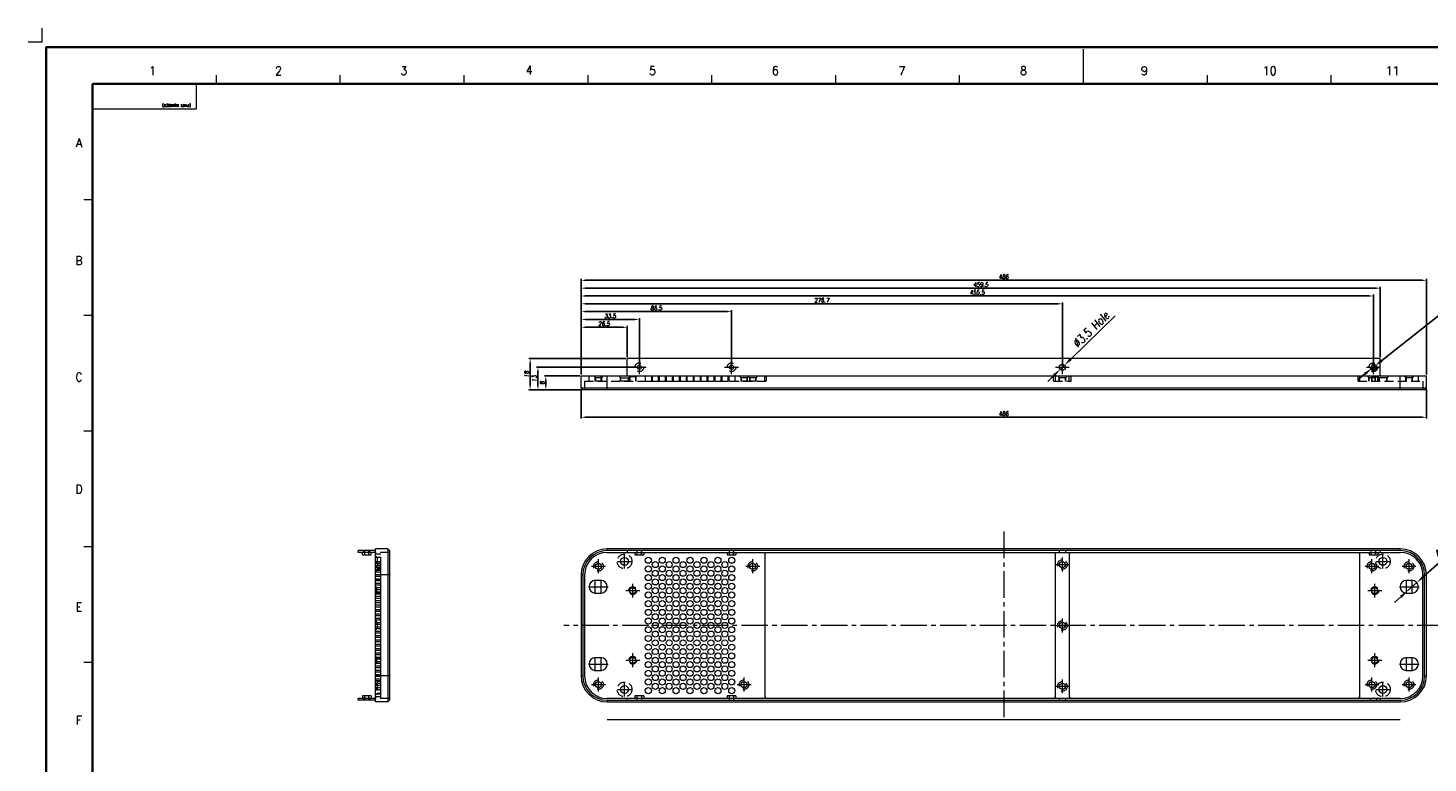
# Model space of a CAD drawing. Header units: millimetres. Extents: x 4497 to 13960, y 12291 to 16372.
# Tile 128 of 217: x 4509 to 5314, y 15950 to 16372. Entities that reach past the tile are written whole.
import ezdxf
from ezdxf.enums import TextEntityAlignment as Align

# ---------------------------------------------------------------- set-up
doc = ezdxf.new("R2010")
doc.units = ezdxf.units.MM
doc.header["$LTSCALE"] = 0.8
doc.header["$PDMODE"] = 3
doc.header["$PDSIZE"] = 0.3125
for name, pattern in [('CENTER', [50.8, 31.75, -6.35, 6.35, -6.35]), ('CENTER2', [28.575, 19.05, -3.175, 3.175, -3.175]), ('HIDDEN', [9.525, 6.35, -3.175])]:
    doc.linetypes.add(name, pattern=pattern)
doc.layers.get('0').update_dxf_attribs({"linetype": 'CONTINUOUS', "lineweight": 0})
doc.layers.get('Defpoints').update_dxf_attribs({"linetype": 'CONTINUOUS', "lineweight": 0})
for name, color, linetype, lineweight in [('1', 2, 'CENTER', 0), ('2', 3, 'CONTINUOUS', 0), ('3', 5, 'HIDDEN', 0), ('4', 1, 'CENTER2', 9)]:
    doc.layers.add(name, color=color, linetype=linetype, lineweight=lineweight)
doc.styles.get("Standard").update_dxf_attribs({"font": 'romans.shx', "width": 0.8, "oblique": 5, "bigfont": 'whgtxt.shx'})
doc.dimstyles.get("Standard").update_dxf_attribs({"dimtxt": 2.5, "dimasz": 2.5, "dimexe": 0.8, "dimexo": 0.8, "dimgap": 0.8, "dimtad": 1, "dimdsep": 46, "dimtxsty": 'Standard', "dimcen": 0, "dimclrd": 3, "dimclre": 3, "dimclrt": 3, "dimazin": 0, "dimtp": 0.001, "dimtm": 0.001, "dimtfac": 1, "dimtmove": 0, "dimatfit": 3, "dimfxl": 0, "dimtolj": 1, "dimarcsym": 0})

# ---------------------------------------------------------------- blocks, each defined once
blk = doc.blocks.new('*D1101')
at = {"layer": '2', "color": 3, "lineweight": -2}
for p, q in [((5372.93, 16248.71), (5287.7, 16181.21)), ((5277.98, 16173.51), (5274.06, 16170.4)), ((5281.9, 16176.61), (5283.78, 16178.1))]:
    blk.add_line(p, q, dxfattribs=at)
at = {"layer": '2', "color": 3}
for points in [[(5287.18, 16181.86), (5288.22, 16180.55), (5283.78, 16178.1)], [(5277.46, 16174.16), (5278.5, 16172.86), (5281.9, 16176.61)]]:
    blk.add_solid(points, dxfattribs=at)
at = {"layer": 'Defpoints', "color": 0}
for p in [(5281.9, 16176.61), (5283.78, 16178.1)]:
    blk.add_point(p, dxfattribs=at)
at = {"layer": '2', "color": 3, "insert": (5344.83, 16231.68), "char_height": 5, "attachment_point": 5, "rotation": 38.3774}
blk.add_mtext('\\A1;3-M3 Standoff H:2.5', dxfattribs=at)
blk = doc.blocks.new('*D1102')
at = {"layer": '2', "color": 3, "lineweight": -2}
for p, q in [((5134.32, 16206.92), (5108.87, 16182.07)), ((5102.79, 16176.14), (5105.29, 16178.58)), ((5099.21, 16172.64), (5095.63, 16169.15))]:
    blk.add_line(p, q, dxfattribs=at)
at = {"layer": '2', "color": 3}
for points in [[(5108.29, 16182.67), (5109.45, 16181.48), (5105.29, 16178.58)], [(5098.63, 16173.24), (5099.79, 16172.05), (5102.79, 16176.14)]]:
    blk.add_solid(points, dxfattribs=at)
at = {"layer": 'Defpoints', "color": 0}
for p in [(5105.29, 16178.58), (5102.79, 16176.14)]:
    blk.add_point(p, dxfattribs=at)
at = {"layer": '2', "color": 3, "insert": (5120.52, 16199.18), "char_height": 5, "attachment_point": 5, "rotation": 44.31669}
blk.add_mtext('\\A1;∅3.5 Hole', dxfattribs=at)
blk = doc.blocks.new('*D1105')
at = {"layer": '2', "color": 3, "lineweight": -2}
for p, q in [((5337.9, 16080.32), (5311.56, 16056.87)), ((5302.45, 16048.76), (5307.83, 16053.55)), ((5298.72, 16045.44), (5294.98, 16042.11))]:
    blk.add_line(p, q, dxfattribs=at)
at = {"layer": '2', "color": 3}
for points in [[(5311.01, 16057.5), (5312.12, 16056.25), (5307.83, 16053.55)], [(5298.16, 16046.06), (5299.27, 16044.81), (5302.45, 16048.76)]]:
    blk.add_solid(points, dxfattribs=at)
at = {"layer": 'Defpoints', "color": 0}
for p in [(5307.83, 16053.55), (5302.45, 16048.76)]:
    blk.add_point(p, dxfattribs=at)
at = {"layer": '2', "color": 3, "insert": (5326.22, 16075.41), "char_height": 5, "attachment_point": 5, "rotation": 41.67238}
blk.add_mtext('\\A1;4-∅7.2', dxfattribs=at)
blk = doc.blocks.new('*D1128')
at = {"layer": '2', "color": 3, "lineweight": -2}
for p, q in [((4827.34, 16164.56), (4827.34, 16147.81)), ((5313.34, 16164.56), (5313.34, 16147.81)), ((5310.84, 16148.61), (4829.84, 16148.61))]:
    blk.add_line(p, q, dxfattribs=at)
at = {"layer": '2', "color": 3}
for points in [[(4829.84, 16149.03), (4829.84, 16148.2), (4827.34, 16148.61)], [(5310.84, 16149.03), (5310.84, 16148.2), (5313.34, 16148.61)]]:
    blk.add_solid(points, dxfattribs=at)
at = {"layer": 'Defpoints', "color": 0}
for p in [(4827.34, 16165.36), (5313.34, 16165.36), (4827.34, 16148.61)]:
    blk.add_point(p, dxfattribs=at)
at = {"layer": '2', "color": 3, "insert": (5070.34, 16150.66), "char_height": 2.5, "attachment_point": 5}
blk.add_mtext('\\A1;486', dxfattribs=at)
blk = doc.blocks.new('*D1129')
at = {"layer": '2', "color": 3, "lineweight": -2}
for p, q in [((4827.34, 16173.16), (4827.34, 16201.12)), ((4829.84, 16200.32), (4851.34, 16200.32)), ((4853.84, 16183.16), (4853.84, 16201.12))]:
    blk.add_line(p, q, dxfattribs=at)
at = {"layer": '2', "color": 3}
for points in [[(4829.84, 16200.73), (4829.84, 16199.9), (4827.34, 16200.32)], [(4851.34, 16200.73), (4851.34, 16199.9), (4853.84, 16200.32)]]:
    blk.add_solid(points, dxfattribs=at)
at = {"layer": 'Defpoints', "color": 0}
for p in [(4853.84, 16200.32), (4853.84, 16182.36), (4827.34, 16172.36)]:
    blk.add_point(p, dxfattribs=at)
at = {"layer": '2', "color": 3, "insert": (4840.59, 16202.37), "char_height": 2.5, "attachment_point": 5}
blk.add_mtext('\\A1;26.5', dxfattribs=at)
blk = doc.blocks.new('*D1130')
at = {"layer": '2', "color": 3, "lineweight": -2}
for p, q in [((4827.34, 16173.16), (4827.34, 16205.62)), ((4829.84, 16204.82), (4858.34, 16204.82)), ((4860.84, 16178.16), (4860.84, 16205.62))]:
    blk.add_line(p, q, dxfattribs=at)
at = {"layer": '2', "color": 3}
for points in [[(4829.84, 16205.23), (4829.84, 16204.4), (4827.34, 16204.82)], [(4858.34, 16205.23), (4858.34, 16204.4), (4860.84, 16204.82)]]:
    blk.add_solid(points, dxfattribs=at)
at = {"layer": 'Defpoints', "color": 0}
for p in [(4860.84, 16204.82), (4827.34, 16172.36), (4860.84, 16177.36)]:
    blk.add_point(p, dxfattribs=at)
at = {"layer": '2', "color": 3, "insert": (4844.09, 16206.87), "char_height": 2.5, "attachment_point": 5}
blk.add_mtext('\\A1;33.5', dxfattribs=at)
blk = doc.blocks.new('*D1131')
at = {"layer": '2', "color": 3, "lineweight": -2}
for p, q in [((4827.34, 16173.16), (4827.34, 16210.12)), ((4829.84, 16209.32), (4911.34, 16209.32)), ((4913.84, 16178.16), (4913.84, 16210.12))]:
    blk.add_line(p, q, dxfattribs=at)
at = {"layer": '2', "color": 3}
for points in [[(4829.84, 16209.73), (4829.84, 16208.9), (4827.34, 16209.32)], [(4911.34, 16209.73), (4911.34, 16208.9), (4913.84, 16209.32)]]:
    blk.add_solid(points, dxfattribs=at)
at = {"layer": 'Defpoints', "color": 0}
for p in [(4913.84, 16209.32), (4827.34, 16172.36), (4913.84, 16177.36)]:
    blk.add_point(p, dxfattribs=at)
at = {"layer": '2', "color": 3, "insert": (4870.59, 16211.37), "char_height": 2.5, "attachment_point": 5}
blk.add_mtext('\\A1;86.5', dxfattribs=at)
blk = doc.blocks.new('*D1132')
at = {"layer": '2', "color": 3, "lineweight": -2}
for p, q in [((4827.34, 16173.16), (4827.34, 16214.62)), ((4829.84, 16213.82), (5101.54, 16213.82)), ((5104.04, 16178.16), (5104.04, 16214.62))]:
    blk.add_line(p, q, dxfattribs=at)
at = {"layer": '2', "color": 3}
for points in [[(4829.84, 16214.23), (4829.84, 16213.4), (4827.34, 16213.82)], [(5101.54, 16214.23), (5101.54, 16213.4), (5104.04, 16213.82)]]:
    blk.add_solid(points, dxfattribs=at)
at = {"layer": 'Defpoints', "color": 0}
for p in [(5104.04, 16213.82), (4827.34, 16172.36), (5104.04, 16177.36)]:
    blk.add_point(p, dxfattribs=at)
at = {"layer": '2', "color": 3, "insert": (4965.69, 16215.87), "char_height": 2.5, "attachment_point": 5}
blk.add_mtext('\\A1;276.7', dxfattribs=at)
blk = doc.blocks.new('*D1133')
at = {"layer": '2', "color": 3, "lineweight": -2}
for p, q in [((4827.34, 16173.16), (4827.34, 16219.12)), ((5282.84, 16178.16), (5282.84, 16219.12)), ((4829.84, 16218.32), (5280.34, 16218.32))]:
    blk.add_line(p, q, dxfattribs=at)
at = {"layer": '2', "color": 3}
for points in [[(4829.84, 16218.73), (4829.84, 16217.9), (4827.34, 16218.32)], [(5280.34, 16218.73), (5280.34, 16217.9), (5282.84, 16218.32)]]:
    blk.add_solid(points, dxfattribs=at)
at = {"layer": 'Defpoints', "color": 0}
for p in [(5282.84, 16218.32), (4827.34, 16172.36), (5282.84, 16177.36)]:
    blk.add_point(p, dxfattribs=at)
at = {"layer": '2', "color": 3, "insert": (5055.09, 16220.37), "char_height": 2.5, "attachment_point": 5}
blk.add_mtext('\\A1;455.5', dxfattribs=at)
blk = doc.blocks.new('*D1134')
at = {"layer": '2', "color": 3, "lineweight": -2}
for p, q in [((4827.34, 16173.16), (4827.34, 16223.62)), ((4829.84, 16222.82), (5284.34, 16222.82)), ((5286.84, 16183.16), (5286.84, 16223.62))]:
    blk.add_line(p, q, dxfattribs=at)
at = {"layer": '2', "color": 3}
for points in [[(4829.84, 16223.23), (4829.84, 16222.4), (4827.34, 16222.82)], [(5284.34, 16223.23), (5284.34, 16222.4), (5286.84, 16222.82)]]:
    blk.add_solid(points, dxfattribs=at)
at = {"layer": 'Defpoints', "color": 0}
for p in [(5286.84, 16222.82), (5286.84, 16182.36), (4827.34, 16172.36)]:
    blk.add_point(p, dxfattribs=at)
at = {"layer": '2', "color": 3, "insert": (5057.09, 16224.87), "char_height": 2.5, "attachment_point": 5}
blk.add_mtext('\\A1;459.5', dxfattribs=at)
blk = doc.blocks.new('*D1135')
at = {"layer": '2', "color": 3, "lineweight": -2}
for p, q in [((4827.34, 16173.16), (4827.34, 16228.12)), ((4829.84, 16227.32), (5310.84, 16227.32)), ((5313.34, 16173.16), (5313.34, 16228.12))]:
    blk.add_line(p, q, dxfattribs=at)
at = {"layer": '2', "color": 3}
for points in [[(4829.84, 16227.73), (4829.84, 16226.9), (4827.34, 16227.32)], [(5310.84, 16227.73), (5310.84, 16226.9), (5313.34, 16227.32)]]:
    blk.add_solid(points, dxfattribs=at)
at = {"layer": 'Defpoints', "color": 0}
for p in [(5313.34, 16227.32), (4827.34, 16172.36), (5313.34, 16172.36)]:
    blk.add_point(p, dxfattribs=at)
at = {"layer": '2', "color": 3, "insert": (5070.34, 16229.37), "char_height": 2.5, "attachment_point": 5}
blk.add_mtext('\\A1;486', dxfattribs=at)
blk = doc.blocks.new('*D1136')
at = {"layer": '2', "color": 3, "lineweight": -2}
for p, q in [((4826.54, 16172.36), (4806.25, 16172.36)), ((4827.54, 16164.36), (4806.25, 16164.36)), ((4807.05, 16166.86), (4807.05, 16169.86))]:
    blk.add_line(p, q, dxfattribs=at)
at = {"layer": '2', "color": 3}
for points in [[(4806.63, 16169.86), (4807.47, 16169.86), (4807.05, 16172.36)], [(4806.63, 16166.86), (4807.47, 16166.86), (4807.05, 16164.36)]]:
    blk.add_solid(points, dxfattribs=at)
at = {"layer": 'Defpoints', "color": 0}
for p in [(4807.05, 16172.36), (4827.34, 16172.36), (4828.34, 16164.36)]:
    blk.add_point(p, dxfattribs=at)
at = {"layer": '2', "color": 3, "insert": (4805, 16168.36), "char_height": 2.5, "attachment_point": 5, "rotation": 90}
blk.add_mtext('\\A1;8', dxfattribs=at)
blk = doc.blocks.new('*D1137')
at = {"layer": '2', "color": 3, "lineweight": -2}
for p, q in [((4860.04, 16177.36), (4801.75, 16177.36)), ((4802.55, 16166.86), (4802.55, 16174.86)), ((4827.54, 16164.36), (4801.75, 16164.36))]:
    blk.add_line(p, q, dxfattribs=at)
at = {"layer": '2', "color": 3}
for points in [[(4802.13, 16174.86), (4802.97, 16174.86), (4802.55, 16177.36)], [(4802.13, 16166.86), (4802.97, 16166.86), (4802.55, 16164.36)]]:
    blk.add_solid(points, dxfattribs=at)
at = {"layer": 'Defpoints', "color": 0}
for p in [(4802.55, 16177.36), (4860.84, 16177.36), (4828.34, 16164.36)]:
    blk.add_point(p, dxfattribs=at)
at = {"layer": '2', "color": 3, "insert": (4800.5, 16170.86), "char_height": 2.5, "attachment_point": 5, "rotation": 90}
blk.add_mtext('\\A1;13', dxfattribs=at)
blk = doc.blocks.new('*D1138')
at = {"layer": '2', "color": 3, "lineweight": -2}
for p, q in [((4853.04, 16182.36), (4797.25, 16182.36)), ((4798.05, 16166.86), (4798.05, 16179.86)), ((4827.54, 16164.36), (4797.25, 16164.36))]:
    blk.add_line(p, q, dxfattribs=at)
at = {"layer": '2', "color": 3}
for points in [[(4797.63, 16179.86), (4798.47, 16179.86), (4798.05, 16182.36)], [(4797.63, 16166.86), (4798.47, 16166.86), (4798.05, 16164.36)]]:
    blk.add_solid(points, dxfattribs=at)
at = {"layer": 'Defpoints', "color": 0}
for p in [(4798.05, 16182.36), (4853.84, 16182.36), (4828.34, 16164.36)]:
    blk.add_point(p, dxfattribs=at)
at = {"layer": '2', "color": 3, "insert": (4796, 16173.36), "char_height": 2.5, "attachment_point": 5, "rotation": 90}
blk.add_mtext('\\A1;18', dxfattribs=at)

msp = doc.modelspace()

# ---------------------------------------------------------------- linework, layer by layer
at = {"color": 7, "linetype": 'Continuous'}
for p, q in [((5116.213, 16340.271), (5116.213, 16360.193)), ((4546.45, 16340.271), (4606.215, 16340.271)), ((4546.45, 16325.927), (4546.45, 16340.271)), ((4606.215, 16325.927), (4606.215, 16340.271)), ((4617.67, 16340.271), (4617.67, 16345.252)), ((4688.89, 16340.271), (4688.89, 16345.252)), ((4760.111, 16340.271), (4760.111, 16345.252)), ((4831.331, 16340.271), (4831.331, 16345.252)), ((4902.552, 16340.271), (4902.552, 16345.252)), ((4973.772, 16340.271), (4973.772, 16345.252)), ((5044.993, 16340.271), (5044.993, 16345.252)), ((5187.434, 16340.271), (5187.434, 16345.252)), ((5258.654, 16340.271), (5258.654, 16345.252)), ((4546.45, 16325.927), (4606.215, 16325.927)), ((4541.469, 16273.782), (4546.45, 16273.782)), ((4541.469, 16207.293), (4546.45, 16207.293)), ((4541.469, 16140.804), (4546.45, 16140.804)), ((4541.469, 16074.315), (4546.45, 16074.315)), ((4541.469, 16007.826), (4546.45, 16007.826))]:
    msp.add_line(p, q, dxfattribs=at)
at = {"color": 7, "linetype": 'Continuous', "lineweight": 35}
for p, q in [((4546.45, 16340.271), (5685.977, 16340.271)), ((4546.45, 15542.403), (4546.45, 16340.271))]:
    msp.add_line(p, q, dxfattribs=at)
at = {"lineweight": 15}
for p, q in [((4853.839, 16172.358), (4853.839, 16182.358)), ((5286.839, 16182.358), (4853.839, 16182.358)), ((5286.839, 16172.358), (5286.839, 16182.358)), ((4827.339, 16165.358), (4827.339, 16172.358)), ((4827.339, 16172.358), (5313.339, 16172.358)), ((4842.339, 16164.358), (4842.339, 16172.358)), ((5298.339, 16164.358), (5298.339, 16172.358)), ((5313.339, 16165.358), (5313.339, 16172.358)), ((4828.339, 16164.358), (4827.339, 16165.358)), ((5313.339, 16165.358), (4827.339, 16165.358)), ((5312.339, 16164.358), (4828.339, 16164.358)), ((5312.339, 16164.358), (5313.339, 16165.358)), ((4699.158, 16070.93), (4699.158, 16071.93)), ((4709.158, 16071.93), (4699.158, 16071.93)), ((4709.158, 16070.93), (4699.158, 16070.93)), ((4701.658, 16069.43), (4701.658, 16070.93)), ((4701.658, 16069.43), (4706.658, 16069.43)), ((4706.658, 16069.43), (4706.658, 16070.93)), ((4709.158, 15984.93), (4709.158, 16072.93)), ((4716.158, 16072.93), (4709.158, 16072.93)), ((4716.158, 16072.93), (4716.158, 15984.93)), ((4717.158, 16071.93), (4716.158, 16072.93)), ((4717.158, 16071.93), (4717.158, 15985.93)), ((4842.339, 16071.93), (4842.339, 16072.93)), ((5298.339, 16072.93), (4842.339, 16072.93)), ((5298.339, 16071.93), (4842.339, 16071.93)), ((4842.339, 16070.93), (5298.339, 16070.93)), ((4933.039, 16069.93), (4933.039, 15987.93)), ((5100.039, 15987.93), (5100.039, 16069.93)), ((5108.039, 16069.93), (5108.039, 15987.93)), ((5275.039, 15987.93), (5275.039, 16069.93)), ((5298.339, 16071.93), (5298.339, 16072.93)), ((4717.158, 16057.93), (4709.158, 16057.93)), ((4827.339, 16057.93), (4827.339, 15999.93)), ((4828.339, 16057.93), (4827.339, 16057.93)), ((4828.339, 16057.93), (4828.339, 15999.93)), ((4829.339, 16057.93), (4829.339, 15999.93)), ((5311.339, 15999.93), (5311.339, 16057.93)), ((5312.339, 16057.93), (5313.339, 16057.93)), ((5312.339, 15999.93), (5312.339, 16057.93)), ((5313.339, 15999.93), (5313.339, 16057.93)), ((4838.839, 16054.755), (4835.539, 16054.755)), ((5305.139, 16054.755), (5301.839, 16054.755)), ((4835.539, 16047.555), (4838.839, 16047.555)), ((5301.839, 16047.555), (5305.139, 16047.555)), ((4838.839, 16010.305), (4835.539, 16010.305)), ((5305.139, 16010.305), (5301.839, 16010.305)), ((4835.539, 16003.105), (4838.839, 16003.105)), ((5301.839, 16003.105), (5305.139, 16003.105)), ((4717.158, 15999.93), (4709.158, 15999.93)), ((4828.339, 15999.93), (4827.339, 15999.93)), ((5312.339, 15999.93), (5313.339, 15999.93)), ((4709.158, 15986.93), (4699.158, 15986.93)), ((4699.158, 15985.93), (4699.158, 15986.93)), ((4709.158, 15985.93), (4699.158, 15985.93)), ((4706.658, 15988.43), (4701.658, 15988.43)), ((4701.658, 15988.43), (4701.658, 15986.93)), ((4706.658, 15988.43), (4706.658, 15986.93)), ((4717.158, 15985.93), (4716.158, 15984.93)), ((5298.339, 15986.93), (4842.339, 15986.93)), ((4842.339, 15985.93), (4842.339, 15984.93)), ((4842.339, 15985.93), (5298.339, 15985.93)), ((5298.339, 15985.93), (5298.339, 15984.93)), ((4716.158, 15984.93), (4709.158, 15984.93)), ((4842.339, 15984.93), (5298.339, 15984.93)), ((4842.339, 15974.93), (5298.339, 15974.93))]:
    msp.add_line(p, q, dxfattribs=at)
at = {"color": 7, "linetype": 'Continuous', "lineweight": 35}
msp.add_lwpolyline([(5707.723, 16361.337), (4519.723, 16361.337), (4519.723, 15521.337), (5707.723, 15521.337)], close=True, dxfattribs=at)
at = {"lineweight": 15}
for centre, radius in [((4860.839, 16177.358), 1.2), ((4913.839, 16177.358), 1.2), ((5104.039, 16177.358), 1.75), ((5282.839, 16177.358), 1.2), ((4852.339, 16065.73), 2.25), ((4865.989, 16066.43), 1.75), ((4869.989, 16063.93), 1.75), ((4873.989, 16066.43), 1.75), ((4877.989, 16063.93), 1.75), ((4881.989, 16066.43), 1.75), ((4885.989, 16063.93), 1.75), ((4889.989, 16066.43), 1.75), ((4893.989, 16063.93), 1.75), ((4897.989, 16066.43), 1.75), ((4901.989, 16063.93), 1.75), ((4905.989, 16066.43), 1.75), ((4909.989, 16063.93), 1.75), ((4913.989, 16066.43), 1.75), ((5104.039, 16063.93), 1.75), ((5288.339, 16065.73), 2.25), ((4837.339, 16062.93), 1.75), ((4865.989, 16061.43), 1.75), ((4865.989, 16056.43), 1.75), ((4869.989, 16058.93), 1.75), ((4873.989, 16061.43), 1.75), ((4873.989, 16056.43), 1.75), ((4877.989, 16058.93), 1.75), ((4881.989, 16061.43), 1.75), ((4881.989, 16056.43), 1.75), ((4885.989, 16058.93), 1.75), ((4889.989, 16061.43), 1.75), ((4889.989, 16056.43), 1.75), ((4893.989, 16058.93), 1.75), ((4897.989, 16061.43), 1.75), ((4897.989, 16056.43), 1.75), ((4901.989, 16058.93), 1.75), ((4905.989, 16061.43), 1.75), ((4905.989, 16056.43), 1.75), ((4909.989, 16058.93), 1.75), ((4913.989, 16061.43), 1.75), ((4913.989, 16056.43), 1.75), ((4926.039, 16062.93), 1.75), ((5282.039, 16062.93), 1.75), ((5303.339, 16062.93), 1.75), ((4857.039, 16048.93), 1.75), ((4865.989, 16051.43), 1.75), ((4869.989, 16053.93), 1.75), ((4869.989, 16048.93), 1.75), ((4873.989, 16051.43), 1.75), ((4877.989, 16053.93), 1.75), ((4877.989, 16048.93), 1.75), ((4881.989, 16051.43), 1.75), ((4885.989, 16053.93), 1.75), ((4885.989, 16048.93), 1.75), ((4889.989, 16051.43), 1.75), ((4893.989, 16053.93), 1.75), ((4893.989, 16048.93), 1.75), ((4897.989, 16051.43), 1.75), ((4901.989, 16053.93), 1.75), ((4901.989, 16048.93), 1.75), ((4905.989, 16051.43), 1.75), ((4909.989, 16053.93), 1.75), ((4909.989, 16048.93), 1.75), ((4913.989, 16051.43), 1.75), ((5283.639, 16048.93), 1.75), ((4865.989, 16046.43), 1.75), ((4865.989, 16041.43), 1.75), ((4869.989, 16043.93), 1.75), ((4873.989, 16046.43), 1.75), ((4873.989, 16041.43), 1.75), ((4877.989, 16043.93), 1.75), ((4881.989, 16046.43), 1.75), ((4881.989, 16041.43), 1.75), ((4885.989, 16043.93), 1.75), ((4889.989, 16046.43), 1.75), ((4889.989, 16041.43), 1.75), ((4893.989, 16043.93), 1.75), ((4897.989, 16046.43), 1.75), ((4897.989, 16041.43), 1.75), ((4901.989, 16043.93), 1.75), ((4905.989, 16046.43), 1.75), ((4905.989, 16041.43), 1.75), ((4909.989, 16043.93), 1.75), ((4913.989, 16046.43), 1.75), ((4913.989, 16041.43), 1.75), ((4865.989, 16036.43), 1.75), ((4869.989, 16038.93), 1.75), ((4869.989, 16033.93), 1.75), ((4873.989, 16036.43), 1.75), ((4877.989, 16038.93), 1.75), ((4877.989, 16033.93), 1.75), ((4881.989, 16036.43), 1.75), ((4885.989, 16038.93), 1.75), ((4885.989, 16033.93), 1.75), ((4889.989, 16036.43), 1.75), ((4893.989, 16038.93), 1.75), ((4893.989, 16033.93), 1.75), ((4897.989, 16036.43), 1.75), ((4901.989, 16038.93), 1.75), ((4901.989, 16033.93), 1.75), ((4905.989, 16036.43), 1.75), ((4909.989, 16038.93), 1.75), ((4909.989, 16033.93), 1.75), ((4913.989, 16036.43), 1.75), ((4865.989, 16031.43), 1.75), ((4865.989, 16026.43), 1.75), ((4869.989, 16028.93), 1.75), ((4869.989, 16023.93), 1.75), ((4873.989, 16031.43), 1.75), ((4873.989, 16026.43), 1.75), ((4877.989, 16028.93), 1.75), ((4877.989, 16023.93), 1.75), ((4881.989, 16031.43), 1.75), ((4881.989, 16026.43), 1.75), ((4885.989, 16028.93), 1.75), ((4885.989, 16023.93), 1.75), ((4889.989, 16031.43), 1.75), ((4889.989, 16026.43), 1.75), ((4893.989, 16028.93), 1.75), ((4893.989, 16023.93), 1.75), ((4897.989, 16031.43), 1.75), ((4897.989, 16026.43), 1.75), ((4901.989, 16028.93), 1.75), ((4901.989, 16023.93), 1.75), ((4905.989, 16031.43), 1.75), ((4905.989, 16026.43), 1.75), ((4909.989, 16028.93), 1.75), ((4909.989, 16023.93), 1.75), ((4913.989, 16031.43), 1.75), ((4913.989, 16026.43), 1.75), ((5104.039, 16028.93), 1.75), ((4865.989, 16021.43), 1.75), ((4865.989, 16016.43), 1.75), ((4869.989, 16018.93), 1.75), ((4873.989, 16021.43), 1.75), ((4873.989, 16016.43), 1.75), ((4877.989, 16018.93), 1.75), ((4881.989, 16021.43), 1.75), ((4881.989, 16016.43), 1.75), ((4885.989, 16018.93), 1.75), ((4889.989, 16021.43), 1.75), ((4889.989, 16016.43), 1.75), ((4893.989, 16018.93), 1.75), ((4897.989, 16021.43), 1.75), ((4897.989, 16016.43), 1.75), ((4901.989, 16018.93), 1.75), ((4905.989, 16021.43), 1.75), ((4905.989, 16016.43), 1.75), ((4909.989, 16018.93), 1.75), ((4913.989, 16021.43), 1.75), ((4913.989, 16016.43), 1.75), ((4857.039, 16008.93), 1.75), ((4865.989, 16011.43), 1.75), ((4869.989, 16013.93), 1.75), ((4869.989, 16008.93), 1.75), ((4873.989, 16011.43), 1.75), ((4877.989, 16013.93), 1.75), ((4877.989, 16008.93), 1.75), ((4881.989, 16011.43), 1.75), ((4885.989, 16013.93), 1.75), ((4885.989, 16008.93), 1.75), ((4889.989, 16011.43), 1.75), ((4893.989, 16013.93), 1.75), ((4893.989, 16008.93), 1.75), ((4897.989, 16011.43), 1.75), ((4901.989, 16013.93), 1.75), ((4901.989, 16008.93), 1.75), ((4905.989, 16011.43), 1.75), ((4909.989, 16013.93), 1.75), ((4909.989, 16008.93), 1.75), ((4913.989, 16011.43), 1.75), ((5283.639, 16008.93), 1.75), ((4865.989, 16006.43), 1.75), ((4865.989, 16001.43), 1.75), ((4869.989, 16003.93), 1.75), ((4873.989, 16006.43), 1.75), ((4873.989, 16001.43), 1.75), ((4877.989, 16003.93), 1.75), ((4881.989, 16006.43), 1.75), ((4881.989, 16001.43), 1.75), ((4885.989, 16003.93), 1.75), ((4889.989, 16006.43), 1.75), ((4889.989, 16001.43), 1.75), ((4893.989, 16003.93), 1.75), ((4897.989, 16006.43), 1.75), ((4897.989, 16001.43), 1.75), ((4901.989, 16003.93), 1.75), ((4905.989, 16006.43), 1.75), ((4905.989, 16001.43), 1.75), ((4909.989, 16003.93), 1.75), ((4913.989, 16006.43), 1.75), ((4913.989, 16001.43), 1.75), ((4837.339, 15994.93), 1.75), ((4852.339, 15992.13), 2.25), ((4865.989, 15996.43), 1.75), ((4865.989, 15991.43), 1.75), ((4869.989, 15998.93), 1.75), ((4869.989, 15993.93), 1.75), ((4873.989, 15996.43), 1.75), ((4873.989, 15991.43), 1.75), ((4877.989, 15998.93), 1.75), ((4877.989, 15993.93), 1.75), ((4881.989, 15996.43), 1.75), ((4881.989, 15991.43), 1.75), ((4885.989, 15998.93), 1.75), ((4885.989, 15993.93), 1.75), ((4889.989, 15996.43), 1.75), ((4889.989, 15991.43), 1.75), ((4893.989, 15998.93), 1.75), ((4893.989, 15993.93), 1.75), ((4897.989, 15996.43), 1.75), ((4897.989, 15991.43), 1.75), ((4901.989, 15998.93), 1.75), ((4901.989, 15993.93), 1.75), ((4905.989, 15996.43), 1.75), ((4905.989, 15991.43), 1.75), ((4909.989, 15998.93), 1.75), ((4909.989, 15993.93), 1.75), ((4913.989, 15996.43), 1.75), ((4913.989, 15991.43), 1.75), ((4921.039, 15994.93), 1.75), ((5104.039, 15993.93), 1.75), ((5282.039, 15994.93), 1.75), ((5288.339, 15992.13), 2.25), ((5303.339, 15994.93), 1.75)]:
    msp.add_circle(centre, radius, dxfattribs=at)
for centre, radius, start, end in [((4842.339, 16057.93), 15, 90, 180), ((4842.339, 16057.93), 14, 90, 180), ((4842.339, 16057.93), 13, 90, 180), ((4934.039, 16069.93), 1, 90, 180), ((5099.039, 16069.93), 1, 0, 90), ((5109.039, 16069.93), 1, 90, 180), ((5274.039, 16069.93), 1, 0, 90), ((5298.339, 16057.93), 15, 0, 90), ((5298.339, 16057.93), 14, 0, 90), ((5298.339, 16057.93), 13, 0, 90), ((4835.539, 16051.155), 3.6, 90, 270), ((4838.839, 16051.155), 3.6, 270, 90), ((5301.839, 16051.155), 3.6, 90, 270), ((5305.139, 16051.155), 3.6, 270, 90), ((4835.539, 16006.705), 3.6, 90, 270), ((4838.839, 16006.705), 3.6, 270, 90), ((5301.839, 16006.705), 3.6, 90, 270), ((5305.139, 16006.705), 3.6, 270, 90), ((4842.339, 15999.93), 15, 180, 270), ((4842.339, 15999.93), 14, 180, 270), ((4842.339, 15999.93), 13, 180, 270), ((5298.339, 15999.93), 15, 270, 0), ((5298.339, 15999.93), 14, 270, 0), ((5298.339, 15999.93), 13, 270, 0), ((4934.039, 15987.93), 1, 180, 270), ((5099.039, 15987.93), 1, 270, 0), ((5109.039, 15987.93), 1, 180, 270), ((5274.039, 15987.93), 1, 270, 0)]:
    msp.add_arc(centre, radius, start, end, dxfattribs=at)
at = {"layer": '1'}
for p, q in [((4517.488, 16364.252), (4517.488, 16372.371)), ((4517.488, 16364.252), (4509.369, 16364.252)), ((4860.839, 16173.358), (4860.839, 16181.358)), ((4913.839, 16173.358), (4913.839, 16181.358)), ((5104.039, 16173.358), (5104.039, 16181.358)), ((5282.839, 16173.358), (5282.839, 16181.358)), ((4856.839, 16177.358), (4864.839, 16177.358)), ((4909.839, 16177.358), (4917.839, 16177.358)), ((5100.039, 16177.358), (5108.039, 16177.358)), ((5278.839, 16177.358), (5286.839, 16177.358)), ((4837.339, 16058.93), (4837.339, 16066.93)), ((4848.339, 16065.73), (4856.339, 16065.73)), ((4852.339, 16061.73), (4852.339, 16069.73)), ((4926.039, 16058.93), (4926.039, 16066.93)), ((5104.039, 16059.93), (5104.039, 16067.93)), ((5282.039, 16058.93), (5282.039, 16066.93)), ((5284.339, 16065.73), (5292.339, 16065.73)), ((5288.339, 16061.73), (5288.339, 16069.73)), ((5303.339, 16058.93), (5303.339, 16066.93)), ((4833.339, 16062.93), (4841.339, 16062.93)), ((4922.039, 16062.93), (4930.039, 16062.93)), ((5100.039, 16063.93), (5108.039, 16063.93)), ((5278.039, 16062.93), (5286.039, 16062.93)), ((5299.339, 16062.93), (5307.339, 16062.93)), ((4831.539, 16051.155), (4839.539, 16051.155)), ((4834.839, 16051.155), (4842.839, 16051.155)), ((4835.539, 16047.155), (4835.539, 16055.155)), ((4838.839, 16047.155), (4838.839, 16055.155)), ((4857.039, 16044.93), (4857.039, 16052.93)), ((5283.639, 16044.93), (5283.639, 16052.93)), ((5297.839, 16051.155), (5305.839, 16051.155)), ((5301.139, 16051.155), (5309.139, 16051.155)), ((5301.839, 16047.155), (5301.839, 16055.155)), ((5305.139, 16047.155), (5305.139, 16055.155)), ((4853.039, 16048.93), (4861.039, 16048.93)), ((5279.639, 16048.93), (5287.639, 16048.93)), ((5100.039, 16028.93), (5108.039, 16028.93)), ((5104.039, 16024.93), (5104.039, 16032.93)), ((4835.539, 16002.705), (4835.539, 16010.705)), ((4838.839, 16002.705), (4838.839, 16010.705)), ((4857.039, 16004.93), (4857.039, 16012.93)), ((5283.639, 16004.93), (5283.639, 16012.93)), ((5301.839, 16002.705), (5301.839, 16010.705)), ((5305.139, 16002.705), (5305.139, 16010.705)), ((4831.539, 16006.705), (4839.539, 16006.705)), ((4834.839, 16006.705), (4842.839, 16006.705)), ((4853.039, 16008.93), (4861.039, 16008.93)), ((5279.639, 16008.93), (5287.639, 16008.93)), ((5297.839, 16006.705), (5305.839, 16006.705)), ((5301.139, 16006.705), (5309.139, 16006.705)), ((4833.339, 15994.93), (4841.339, 15994.93)), ((4837.339, 15990.93), (4837.339, 15998.93)), ((4852.339, 15988.13), (4852.339, 15996.13)), ((4917.039, 15994.93), (4925.039, 15994.93)), ((4921.039, 15990.93), (4921.039, 15998.93)), ((5100.039, 15993.93), (5108.039, 15993.93)), ((5104.039, 15989.93), (5104.039, 15997.93)), ((5278.039, 15994.93), (5286.039, 15994.93)), ((5282.039, 15990.93), (5282.039, 15998.93)), ((5288.339, 15988.13), (5288.339, 15996.13)), ((5299.339, 15994.93), (5307.339, 15994.93)), ((5303.339, 15990.93), (5303.339, 15998.93)), ((4848.339, 15992.13), (4856.339, 15992.13)), ((5284.339, 15992.13), (5292.339, 15992.13))]:
    msp.add_line(p, q, dxfattribs=at)
at = {"layer": '3'}
for p, q in [((4831.939, 16169.358), (4831.939, 16172.358)), ((4834.589, 16172.358), (4835.589, 16171.358)), ((4835.539, 16169.358), (4835.539, 16172.358)), ((4835.589, 16171.358), (4835.589, 16169.358)), ((4835.589, 16169.358), (4835.589, 16171.358)), ((4839.089, 16171.358), (4835.589, 16171.358)), ((4838.839, 16169.358), (4838.839, 16172.358)), ((4840.089, 16172.358), (4839.089, 16171.358)), ((4839.089, 16171.358), (4839.089, 16169.358)), ((4839.089, 16169.358), (4839.089, 16171.358)), ((4842.439, 16169.358), (4842.439, 16172.358)), ((4849.089, 16172.358), (4850.089, 16171.358)), ((4850.089, 16171.358), (4850.089, 16169.358)), ((4850.089, 16169.358), (4850.089, 16171.358)), ((4850.089, 16171.358), (4854.589, 16171.358)), ((4855.589, 16172.358), (4854.589, 16171.358)), ((4854.589, 16171.358), (4854.589, 16169.358)), ((4854.589, 16169.358), (4854.589, 16171.358)), ((4855.289, 16171.858), (4854.789, 16172.358)), ((4855.289, 16171.858), (4855.289, 16169.358)), ((4855.289, 16169.358), (4855.289, 16171.858)), ((4858.789, 16171.858), (4855.289, 16171.858)), ((4858.789, 16171.858), (4859.289, 16172.358)), ((4858.789, 16171.858), (4858.789, 16169.358)), ((4858.789, 16169.358), (4858.789, 16171.858)), ((4864.239, 16172.358), (4864.239, 16169.358)), ((4864.239, 16172.358), (4867.739, 16172.358)), ((4867.739, 16172.358), (4867.739, 16169.358)), ((4868.239, 16172.358), (4868.239, 16169.358)), ((4868.239, 16172.358), (4871.739, 16172.358)), ((4871.739, 16172.358), (4871.739, 16169.358)), ((4872.239, 16172.358), (4872.239, 16169.358)), ((4872.239, 16172.358), (4875.739, 16172.358)), ((4875.739, 16172.358), (4875.739, 16169.358)), ((4876.239, 16172.358), (4876.239, 16169.358)), ((4876.239, 16172.358), (4879.739, 16172.358)), ((4879.739, 16172.358), (4879.739, 16169.358)), ((4880.239, 16172.358), (4880.239, 16169.358)), ((4880.239, 16172.358), (4883.739, 16172.358)), ((4883.739, 16172.358), (4883.739, 16169.358)), ((4884.239, 16172.358), (4884.239, 16169.358)), ((4884.239, 16172.358), (4887.739, 16172.358)), ((4887.739, 16172.358), (4887.739, 16169.358)), ((4888.239, 16172.358), (4888.239, 16169.358)), ((4888.239, 16172.358), (4891.739, 16172.358)), ((4891.739, 16172.358), (4891.739, 16169.358)), ((4892.239, 16172.358), (4892.239, 16169.358)), ((4892.239, 16172.358), (4895.739, 16172.358)), ((4895.739, 16172.358), (4895.739, 16169.358)), ((4896.239, 16172.358), (4896.239, 16169.358)), ((4896.239, 16172.358), (4899.739, 16172.358)), ((4899.739, 16172.358), (4899.739, 16169.358)), ((4900.239, 16172.358), (4900.239, 16169.358)), ((4900.239, 16172.358), (4903.739, 16172.358)), ((4903.739, 16172.358), (4903.739, 16169.358)), ((4904.239, 16172.358), (4904.239, 16169.358)), ((4904.239, 16172.358), (4907.739, 16172.358)), ((4907.739, 16172.358), (4907.739, 16169.358)), ((4908.239, 16172.358), (4908.239, 16169.358)), ((4908.239, 16172.358), (4911.739, 16172.358)), ((4911.739, 16172.358), (4911.739, 16169.358)), ((4912.239, 16172.358), (4912.239, 16169.358)), ((4912.239, 16172.358), (4915.739, 16172.358)), ((4915.739, 16172.358), (4915.739, 16169.358)), ((4918.289, 16172.358), (4919.289, 16171.358)), ((4919.289, 16171.358), (4919.289, 16169.358)), ((4919.289, 16169.358), (4919.289, 16171.358)), ((4922.789, 16171.358), (4919.289, 16171.358)), ((4923.789, 16172.358), (4922.789, 16171.358)), ((4922.789, 16171.358), (4922.789, 16169.358)), ((4922.789, 16169.358), (4922.789, 16171.358)), ((4923.289, 16172.358), (4924.289, 16171.358)), ((4924.289, 16171.358), (4924.289, 16169.358)), ((4924.289, 16169.358), (4924.289, 16171.358)), ((4927.789, 16171.358), (4924.289, 16171.358)), ((4928.789, 16172.358), (4927.789, 16171.358)), ((4927.789, 16171.358), (4927.789, 16169.358)), ((4927.789, 16169.358), (4927.789, 16171.358)), ((4933.039, 16169.358), (4933.039, 16172.358)), ((4934.039, 16169.358), (4934.039, 16172.358)), ((5099.039, 16169.358), (5099.039, 16172.358)), ((5100.039, 16169.358), (5100.039, 16172.358)), ((5101.289, 16172.358), (5102.289, 16171.358)), ((5105.789, 16171.358), (5102.289, 16171.358)), ((5102.289, 16171.358), (5102.289, 16169.358)), ((5102.289, 16169.358), (5102.289, 16171.358)), ((5106.789, 16172.358), (5105.789, 16171.358)), ((5105.789, 16171.358), (5105.789, 16169.358)), ((5105.789, 16169.358), (5105.789, 16171.358)), ((5108.039, 16169.358), (5108.039, 16172.358)), ((5109.039, 16169.358), (5109.039, 16172.358)), ((5274.039, 16169.358), (5274.039, 16172.358)), ((5275.039, 16169.358), (5275.039, 16172.358)), ((5279.289, 16172.358), (5280.289, 16171.358)), ((5283.789, 16171.358), (5280.289, 16171.358)), ((5280.289, 16171.358), (5280.289, 16169.358)), ((5280.289, 16169.358), (5280.289, 16171.358)), ((5281.889, 16171.858), (5281.389, 16172.358)), ((5285.389, 16171.858), (5281.889, 16171.858)), ((5281.889, 16171.858), (5281.889, 16169.358)), ((5281.889, 16169.358), (5281.889, 16171.858)), ((5284.789, 16172.358), (5283.789, 16171.358)), ((5283.789, 16171.358), (5283.789, 16169.358)), ((5283.789, 16169.358), (5283.789, 16171.358)), ((5286.089, 16171.358), (5285.089, 16172.358)), ((5285.389, 16171.858), (5285.889, 16172.358)), ((5285.389, 16171.858), (5285.389, 16169.358)), ((5285.389, 16169.358), (5285.389, 16171.858)), ((5290.589, 16171.358), (5286.089, 16171.358)), ((5286.089, 16171.358), (5286.089, 16169.358)), ((5286.089, 16169.358), (5286.089, 16171.358)), ((5291.589, 16172.358), (5290.589, 16171.358)), ((5290.589, 16171.358), (5290.589, 16169.358)), ((5290.589, 16169.358), (5290.589, 16171.358)), ((5298.239, 16169.358), (5298.239, 16172.358)), ((5300.589, 16172.358), (5301.589, 16171.358)), ((5305.089, 16171.358), (5301.589, 16171.358)), ((5301.589, 16171.358), (5301.589, 16169.358)), ((5301.589, 16169.358), (5301.589, 16171.358)), ((5301.839, 16169.358), (5301.839, 16172.358)), ((5306.089, 16172.358), (5305.089, 16171.358)), ((5305.089, 16171.358), (5305.089, 16169.358)), ((5305.089, 16169.358), (5305.089, 16171.358)), ((5305.139, 16169.358), (5305.139, 16172.358)), ((5308.739, 16169.358), (5308.739, 16172.358)), ((4829.339, 16169.358), (4829.339, 16164.358)), ((4829.339, 16169.358), (4934.039, 16169.358)), ((4839.089, 16169.358), (4835.589, 16169.358)), ((4854.589, 16169.358), (4850.089, 16169.358)), ((4864.239, 16169.358), (4867.739, 16169.358)), ((4868.239, 16169.358), (4871.739, 16169.358)), ((4872.239, 16169.358), (4875.739, 16169.358)), ((4876.239, 16169.358), (4879.739, 16169.358)), ((4880.239, 16169.358), (4883.739, 16169.358)), ((4884.239, 16169.358), (4887.739, 16169.358)), ((4888.239, 16169.358), (4891.739, 16169.358)), ((4892.239, 16169.358), (4895.739, 16169.358)), ((4896.239, 16169.358), (4899.739, 16169.358)), ((4900.239, 16169.358), (4903.739, 16169.358)), ((4904.239, 16169.358), (4907.739, 16169.358)), ((4908.239, 16169.358), (4911.739, 16169.358)), ((4912.239, 16169.358), (4915.739, 16169.358)), ((4922.789, 16169.358), (4919.289, 16169.358)), ((4927.789, 16169.358), (4924.289, 16169.358)), ((5099.039, 16169.358), (5109.039, 16169.358)), ((5274.039, 16169.358), (5311.339, 16169.358)), ((5311.339, 16169.358), (5311.339, 16164.358)), ((4702.408, 16070.93), (4702.408, 16071.93)), ((4702.958, 16069.43), (4702.958, 16071.93)), ((4705.358, 16069.43), (4705.358, 16071.93)), ((4705.908, 16070.93), (4705.908, 16071.93)), ((4717.158, 16070.93), (4709.158, 16070.93)), ((4712.158, 16069.93), (4709.158, 16069.93)), ((4710.158, 16067.98), (4709.158, 16068.98)), ((4709.158, 15989.68), (4709.158, 16068.18)), ((4709.158, 16068.18), (4712.158, 16068.18)), ((4710.158, 16064.68), (4709.158, 16065.68)), ((4709.158, 16065.68), (4712.158, 16065.68)), ((4710.158, 16067.98), (4710.158, 16061.18)), ((4712.158, 16067.98), (4710.158, 16067.98)), ((4712.158, 15986.93), (4712.158, 16070.93)), ((4712.158, 15989.68), (4712.158, 16068.18)), ((4853.839, 16071.93), (4853.839, 16070.93)), ((4858.339, 16070.93), (4858.339, 16069.43)), ((4858.339, 16069.43), (4863.339, 16069.43)), ((4859.639, 16069.43), (4859.639, 16071.93)), ((4859.639, 16069.43), (4859.639, 16071.93)), ((4862.039, 16071.93), (4862.039, 16069.43)), ((4862.039, 16069.43), (4862.039, 16071.93)), ((4863.339, 16070.93), (4863.339, 16069.43)), ((4911.339, 16070.93), (4911.339, 16069.43)), ((4911.339, 16069.43), (4916.339, 16069.43)), ((4912.639, 16069.43), (4912.639, 16071.93)), ((4912.639, 16069.43), (4912.639, 16071.93)), ((4915.039, 16071.93), (4915.039, 16069.43)), ((4915.039, 16069.43), (4915.039, 16071.93)), ((4916.339, 16070.93), (4916.339, 16069.43)), ((5102.289, 16071.93), (5102.289, 16070.93)), ((5105.789, 16071.93), (5105.789, 16070.93)), ((5280.339, 16070.93), (5280.339, 16069.43)), ((5280.339, 16069.43), (5285.339, 16069.43)), ((5281.639, 16069.43), (5281.639, 16071.93)), ((5281.639, 16069.43), (5281.639, 16071.93)), ((5284.039, 16071.93), (5284.039, 16069.43)), ((5284.039, 16069.43), (5284.039, 16071.93)), ((5285.339, 16070.93), (5285.339, 16069.43)), ((5286.839, 16071.93), (5286.839, 16070.93)), ((4709.158, 16064.68), (4712.158, 16064.68)), ((4710.158, 16063.48), (4709.158, 16062.48)), ((4709.158, 16063.18), (4712.158, 16063.18)), ((4709.158, 16062.18), (4712.158, 16062.18)), ((4710.158, 16061.18), (4709.158, 16060.18)), ((4709.158, 16060.68), (4712.158, 16060.68)), ((4709.158, 16059.68), (4712.158, 16059.68)), ((4709.158, 16058.18), (4712.158, 16058.18)), ((4712.158, 16063.48), (4710.158, 16063.48)), ((4712.158, 16061.18), (4710.158, 16061.18)), ((4709.158, 16057.18), (4712.158, 16057.18)), ((4709.158, 16055.68), (4712.158, 16055.68)), ((4712.158, 16054.755), (4709.158, 16054.755)), ((4709.158, 16054.68), (4712.158, 16054.68)), ((4709.158, 16053.18), (4712.158, 16053.18)), ((4709.158, 16052.18), (4712.158, 16052.18)), ((4709.658, 16050.68), (4709.158, 16051.18)), ((4709.158, 16050.68), (4712.158, 16050.68)), ((4709.158, 16049.68), (4712.158, 16049.68)), ((4709.658, 16050.68), (4709.658, 16047.18)), ((4709.158, 16048.18), (4712.158, 16048.18)), ((4712.158, 16047.555), (4709.158, 16047.555)), ((4709.658, 16047.18), (4709.158, 16046.68)), ((4709.158, 16047.18), (4712.158, 16047.18)), ((4709.158, 16045.68), (4712.158, 16045.68)), ((4709.158, 16044.68), (4712.158, 16044.68)), ((4709.158, 16043.18), (4712.158, 16043.18)), ((4709.158, 16042.18), (4712.158, 16042.18)), ((4709.158, 16040.68), (4712.158, 16040.68)), ((4709.158, 16039.68), (4712.158, 16039.68)), ((4709.158, 16038.18), (4712.158, 16038.18)), ((4709.158, 16037.18), (4712.158, 16037.18)), ((4709.158, 16035.68), (4712.158, 16035.68)), ((4709.158, 16034.68), (4712.158, 16034.68)), ((4709.158, 16033.18), (4712.158, 16033.18)), ((4709.158, 16032.18), (4712.158, 16032.18)), ((4710.158, 16030.68), (4709.158, 16031.68)), ((4709.158, 16030.68), (4712.158, 16030.68)), ((4709.158, 16029.68), (4712.158, 16029.68)), ((4709.158, 16028.18), (4712.158, 16028.18)), ((4709.158, 16027.18), (4712.158, 16027.18)), ((4710.158, 16027.18), (4709.158, 16026.18)), ((4709.158, 16025.68), (4712.158, 16025.68)), ((4710.158, 16030.68), (4710.158, 16027.18)), ((4709.158, 16024.68), (4712.158, 16024.68)), ((4709.158, 16023.18), (4712.158, 16023.18)), ((4709.158, 16022.18), (4712.158, 16022.18)), ((4709.158, 16020.68), (4712.158, 16020.68)), ((4709.158, 16019.68), (4712.158, 16019.68)), ((4709.158, 16018.18), (4712.158, 16018.18)), ((4709.158, 16017.18), (4712.158, 16017.18)), ((4709.158, 16015.68), (4712.158, 16015.68)), ((4709.158, 16014.68), (4712.158, 16014.68)), ((4709.158, 16013.18), (4712.158, 16013.18)), ((4709.158, 16012.18), (4712.158, 16012.18)), ((4709.658, 16010.68), (4709.158, 16011.18)), ((4709.158, 16010.68), (4712.158, 16010.68)), ((4712.158, 16010.305), (4709.158, 16010.305)), ((4709.158, 16009.68), (4712.158, 16009.68)), ((4709.658, 16010.68), (4709.658, 16007.18)), ((4709.158, 16008.18), (4712.158, 16008.18)), ((4709.158, 16007.18), (4712.158, 16007.18)), ((4709.658, 16007.18), (4709.158, 16006.68)), ((4709.158, 16005.68), (4712.158, 16005.68)), ((4709.158, 16004.68), (4712.158, 16004.68)), ((4709.158, 16003.18), (4712.158, 16003.18)), ((4712.158, 16003.105), (4709.158, 16003.105)), ((4709.158, 16002.18), (4712.158, 16002.18)), ((4709.158, 16000.68), (4712.158, 16000.68)), ((4709.158, 15999.68), (4712.158, 15999.68)), ((4709.158, 15998.18), (4712.158, 15998.18)), ((4710.158, 15996.68), (4709.158, 15997.68)), ((4709.158, 15997.18), (4712.158, 15997.18)), ((4709.158, 15995.68), (4712.158, 15995.68)), ((4710.158, 15994.38), (4709.158, 15995.38)), ((4709.158, 15994.68), (4712.158, 15994.68)), ((4709.158, 15993.18), (4712.158, 15993.18)), ((4710.158, 15993.18), (4709.158, 15992.18)), ((4712.158, 15996.68), (4710.158, 15996.68)), ((4710.158, 15996.68), (4710.158, 15989.88)), ((4712.158, 15994.38), (4710.158, 15994.38)), ((4702.408, 15986.93), (4702.408, 15985.93)), ((4702.408, 15985.93), (4702.408, 15986.93)), ((4702.958, 15985.93), (4702.958, 15988.43)), ((4705.358, 15985.93), (4705.358, 15988.43)), ((4705.908, 15986.93), (4705.908, 15985.93)), ((4705.908, 15985.93), (4705.908, 15986.93)), ((4709.158, 15992.18), (4712.158, 15992.18)), ((4710.158, 15989.88), (4709.158, 15988.88)), ((4709.158, 15989.68), (4712.158, 15989.68)), ((4712.158, 15987.93), (4709.158, 15987.93)), ((4717.158, 15986.93), (4709.158, 15986.93)), ((4712.158, 15989.88), (4710.158, 15989.88)), ((4853.839, 15985.93), (4853.839, 15986.93)), ((4858.339, 15988.43), (4858.339, 15986.93)), ((4863.339, 15988.43), (4858.339, 15988.43)), ((4859.639, 15985.93), (4859.639, 15988.43)), ((4862.039, 15988.43), (4862.039, 15985.93)), ((4863.339, 15988.43), (4863.339, 15986.93)), ((4911.339, 15988.43), (4911.339, 15986.93)), ((4916.339, 15988.43), (4911.339, 15988.43)), ((4912.639, 15985.93), (4912.639, 15988.43)), ((4915.039, 15988.43), (4915.039, 15985.93)), ((4916.339, 15988.43), (4916.339, 15986.93)), ((5102.289, 15986.93), (5102.289, 15985.93)), ((5105.789, 15986.93), (5105.789, 15985.93)), ((5281.089, 15986.93), (5281.089, 15985.93)), ((5284.589, 15986.93), (5284.589, 15985.93)), ((5286.839, 15986.93), (5286.839, 15985.93))]:
    msp.add_line(p, q, dxfattribs=at)
for centre, radius in [((4860.839, 16177.358), 2.5), ((4860.839, 16177.358), 2.5), ((4913.839, 16177.358), 2.5), ((4913.839, 16177.358), 2.5), ((5282.839, 16177.358), 2.5), ((5282.839, 16177.358), 1.75), ((4837.339, 16062.93), 2.75), ((4852.339, 16065.73), 4.25), ((4926.039, 16062.93), 2.75), ((5104.039, 16063.93), 2.75), ((5282.039, 16062.93), 2.75), ((5288.339, 16065.73), 4.25), ((5303.339, 16062.93), 2.75), ((4857.039, 16048.93), 2.25), ((5283.639, 16048.93), 2.25), ((5104.039, 16028.93), 2.75), ((4857.039, 16008.93), 2.25), ((5283.639, 16008.93), 2.25), ((4837.339, 15994.93), 2.75), ((4852.339, 15992.13), 4.25), ((4921.039, 15994.93), 2.75), ((5104.039, 15993.93), 2.75), ((5282.039, 15994.93), 2.75), ((5288.339, 15992.13), 4.25), ((5303.339, 15994.93), 2.75)]:
    msp.add_circle(centre, radius, dxfattribs=at)
at = {"layer": '4'}
for p, q in [((5070.339, 16082.93), (5070.339, 15974.93)), ((5323.339, 16028.93), (4817.339, 16028.93))]:
    msp.add_line(p, q, dxfattribs=at)

# ---------------------------------------------------------------- texts
at = {"color": 7, "linetype": 'Continuous', "width": 0.933333}
for s, height, p in [('1', 4.98, (4580.94, 16347.839)), ('2', 4.98, (4653.36, 16347.839)), ('3', 4.98, (4725.417, 16347.839)), ('4', 4.98, (4797.474, 16348.203)), ('5', 4.98, (4868.439, 16347.839)), ('6', 4.98, (4939.04, 16347.839)), ('7', 4.98, (5011.825, 16347.839)), ('8', 4.98, (5081.698, 16347.839)), ('9', 4.98, (5151.207, 16347.839)), ('10', 4.9805, (5223.264, 16347.839)), ('11', 4.9805, (5293.865, 16347.839)), ('A', 4.98, (4538.724, 16306.352)), ('B', 4.98, (4538.724, 16238.662)), ('C', 4.98, (4538.724, 16171.7)), ('D', 4.98, (4538.724, 16107.286)), ('E', 4.98, (4538.724, 16039.596)), ('F', 4.98, (4538.724, 15974.454))]:
    msp.add_text(s, height=height, dxfattribs=at).set_placement(p, align=Align.MIDDLE_CENTER)
msp.add_text('(PART NUMBER)', height=1.66256, rotation=180, dxfattribs=at).set_placement((4586.568, 16326.997), align=Align.TOP_RIGHT)

# ---------------------------------------------------------------- dimensions: what is measured, and where the dimension line sits
at = {"layer": '2'}
for p1, p2, text, picture, middle in [((5281.898, 16176.613), (5283.78, 16178.103), '3-M3 Standoff H:2.5', '*D1101', (5347.373, 16228.466)), ((5302.45, 16048.761), (5307.828, 16053.548), '4-<>', '*D1105', (5328.946, 16072.345))]:
    dim = msp.add_diameter_dim_2p(p1=p1, p2=p2, text=text, dimstyle='Standard', override={"dimscale": 2, "dimazin": 2}, dxfattribs=at)
    dim.commit()
    dim.dimension.update_dxf_attribs({"geometry": picture, "text_midpoint": middle, "dimtype": 163})
for base, p1, p2, picture, middle in [((5313.339, 16227.316), (4827.339, 16172.358), (5313.339, 16172.358), '*D1135', (5070.339, 16229.366)), ((5286.839, 16222.816), (4827.339, 16172.358), (5286.839, 16182.358), '*D1134', (5057.089, 16224.866)), ((5282.839, 16218.316), (4827.339, 16172.358), (5282.839, 16177.358), '*D1133', (5055.089, 16220.366)), ((5104.039, 16213.816), (4827.339, 16172.358), (5104.039, 16177.358), '*D1132', (4965.689, 16215.866)), ((4913.839, 16209.316), (4827.339, 16172.358), (4913.839, 16177.358), '*D1131', (4870.589, 16211.366)), ((4860.839, 16204.816), (4827.339, 16172.358), (4860.839, 16177.358), '*D1130', (4844.089, 16206.866)), ((4853.839, 16200.316), (4827.339, 16172.358), (4853.839, 16182.358), '*D1129', (4840.589, 16202.366)), ((4827.339, 16148.613), (5313.339, 16165.358), (4827.339, 16165.358), '*D1128', (5070.339, 16150.663))]:
    dim = msp.add_linear_dim(base=base, p1=p1, p2=p2, dimstyle='Standard', override={"dimazin": 2}, dxfattribs=at)
    dim.commit()
    dim.dimension.update_dxf_attribs({"geometry": picture, "text_midpoint": middle})
dim = msp.add_diameter_dim_2p(p1=(5102.787, 16176.135), p2=(5105.291, 16178.581), text='<> Hole', dimstyle='Standard', override={"dimscale": 2, "dimazin": 2}, dxfattribs=at)
dim.commit()
dim.dimension.update_dxf_attribs({"geometry": '*D1102', "text_midpoint": (5120.517, 16199.177)})
for base, p2, picture, middle in [((4798.051, 16182.358), (4853.839, 16182.358), '*D1138', (4796.001, 16173.358)), ((4802.551, 16177.358), (4860.839, 16177.358), '*D1137', (4800.501, 16170.858)), ((4807.051, 16172.358), (4827.339, 16172.358), '*D1136', (4805.001, 16168.358))]:
    dim = msp.add_linear_dim(base=base, p1=(4828.339, 16164.358), p2=p2, angle=90, dimstyle='Standard', override={"dimazin": 2}, dxfattribs=at)
    dim.commit()
    dim.dimension.update_dxf_attribs({"geometry": picture, "text_midpoint": middle})

doc.saveas('drawing.dxf')
